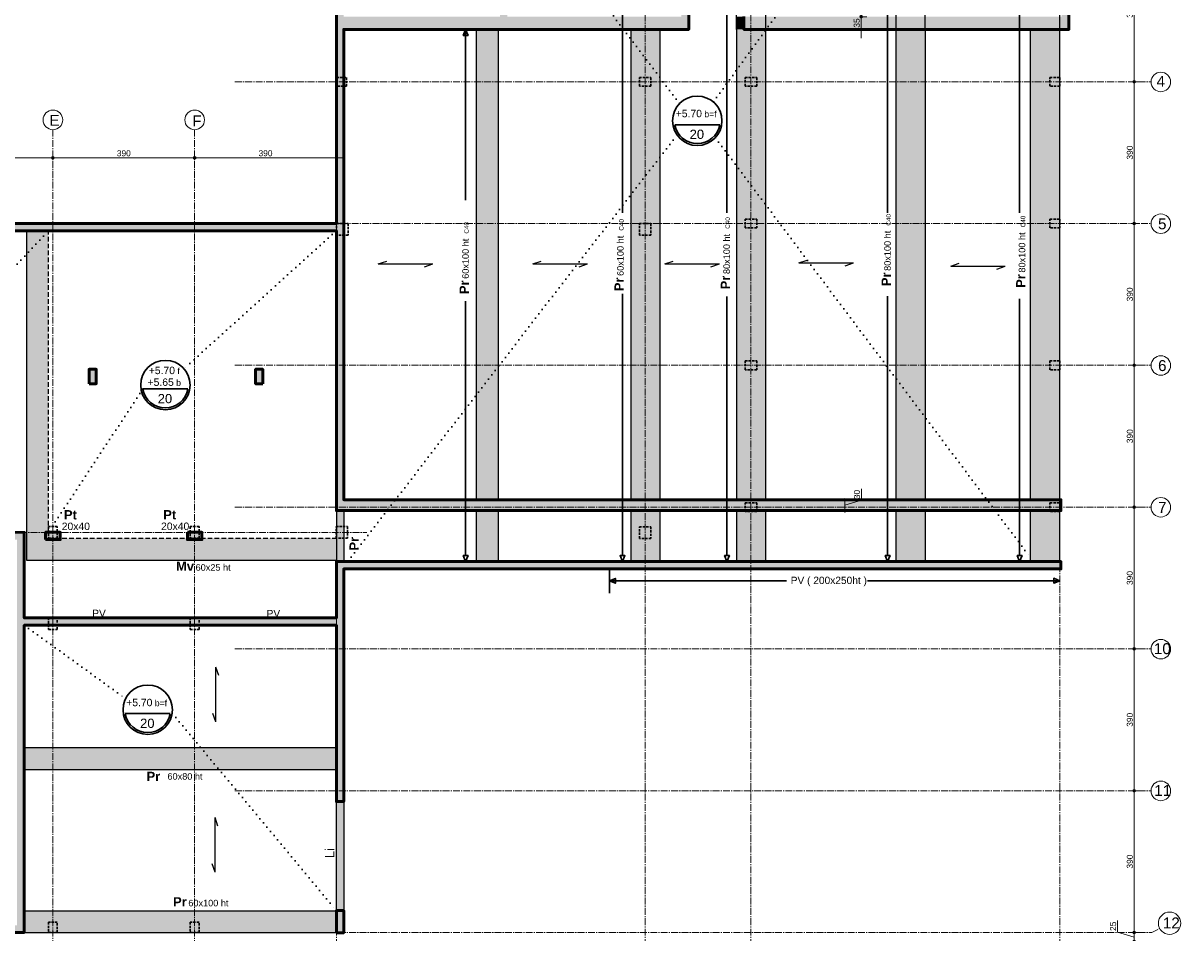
# Model space of a CAD drawing. Header units: millimetres. Extents: x -6159 to 201309, y -25780 to 10326.
# Tile 54 of 128: x 45013 to 48198, y -9217 to -6715. Entities that reach past the tile are written whole.
import ezdxf

# ---------------------------------------------------------------- set-up
doc = ezdxf.new("R2010")
doc.units = ezdxf.units.MM
doc.header["$PDMODE"] = 34
doc.header["$PDSIZE"] = 5
for name, pattern in [('Axes', [28.575, 19.05, -3.175, 3.175, -3.175]), ('CACHEX2', [19.05, 12.7, -6.35]), ('Caché', [9.525, 6.35, -3.175]), ('Pointillés', [3, 0, -3])]:
    doc.linetypes.add(name, pattern=pattern)
doc.layers.get('DEFPOINTS').update_dxf_attribs({"color": 251})
for name, color, linetype, lineweight in [('A-Kube-Axes', 6, 'Axes', 18), ('A-Kube-Cotations', 7, 'Continuous', 9), ('A-Kube-Textes', 3, 'Continuous', 30), ('K_5_C1 - Poutre (Pou )', 3, 'Continuous', 25), ('K_5_D- Dalle', 6, 'Continuous', 25), ('S-Kube-Structure cachée', 4, 'Caché', 30), ('S-Kube-Structure vue', 3, 'Continuous', 25), ('S-Kube-Stucture coupée', 1, 'Continuous', 50)]:
    doc.layers.add(name, color=color, linetype=linetype, lineweight=lineweight)
doc.layers.add('S-Kube-Pochage coupé', color=252, linetype='Continuous', transparency=0.5)
doc.layers.add('S-Kube-Pochage vu', color=254, linetype='Continuous', transparency=0.5)
doc.styles.add('Arial', font='arial.ttf')
doc.dimstyles.new('75e', dxfattribs={"dimscale": 7.5, "dimtxt": 2.2, "dimasz": 0.15, "dimexe": 2, "dimexo": 3, "dimgap": 0.5, "dimtad": 1, "dimdec": 1, "dimrnd": 0.5, "dimzin": 12, "dimdsep": 46, "dimtxsty": 'Arial', "dimblk1": 'ROND30', "dimblk2": 'ROND30', "dimsah": 1, "dimcen": 1.5, "dimclrd": 256, "dimclre": 256, "dimclrt": 256, "dimadec": 3, "dimazin": 3, "dimtfac": 1, "dimtdec": 1, "dimtmove": 0, "dimatfit": 0, "dimldrblk": 'ROND30', "dimfxl": 5, "dimfxlon": 1, "dimtolj": 1, "dimtzin": 4, "dimlwd": -1, "dimlwe": -1, "dimarcsym": 0})

# ---------------------------------------------------------------- blocks, each defined once
blk = doc.blocks.new('240014 - AXES RDC-R+1')
at = {"layer": 'A-Kube-Axes'}
for points in [[(45874.6, -5234), (45874.6, -12651.7)], [(46724.1, -5234), (46724.1, -12651.7)], [(47015.1, -5234), (47015.1, -12651.7)], [(47864.6, -5234), (47864.6, -12651.7)], [(45595.3, -6876.3), (48116, -6876.3)], [(45094.6, -7008.2), (45094.6, -12018.2)], [(45484.6, -7008.2), (45484.6, -12216.7)], [(43059.2, -7266.3), (48116, -7266.3)], [(45595.3, -7656.3), (48116, -7656.3)], [(45595.3, -8046.3), (48116, -8046.3)], [(43061.4, -8115.8), (45958.6, -8115.8)], [(45595.3, -8436.3), (48116, -8436.3)], [(45595.3, -8826.3), (48116, -8826.3)], [(45595.3, -9216.3), (48117.7, -9216.3)], [(48117.7, -9216.3), (48139.7, -9205.4)]]:
    blk.add_lwpolyline(points, dxfattribs=at)
at = {"layer": 'A-Kube-Axes', "linetype": 'Continuous'}
for centre, radius in [((48142.8, -6876.9), 26.9), ((45094.6, -6981.3), 26.9), ((45484.6, -6981.3), 26.9), ((48142.8, -7266.9), 26.9), ((48142.8, -7656.9), 26.9), ((48142.8, -8046.9), 26.9), ((48142.8, -8436.9), 26.9), ((48142.8, -8826.9), 26.9), ((48167, -9191), 30.9)]:
    blk.add_circle(centre, radius, dxfattribs=at)
at = {"layer": 'A-Kube-Axes', "char_height": 30, "attachment_point": 1, "style": 'Arial'}
for s, insert in [('4', (48131.1, -6860.2)), ('E', (45084.9, -6967.4)), ('F', (45478, -6968.9)), ('5', (48135.2, -7252.1)), ('6', (48135.2, -7642.1)), ('7', (48135.2, -8032.1)), ('10', (48123.7, -8420.6)), ('11', (48124.6, -8810.9)), ('12', (48148.5, -9175))]:
    blk.add_mtext_dynamic_manual_height_columns(s, width=151.915, gutter_width=75, heights=[0], dxfattribs=dict(at, insert=insert))
blk = doc.blocks.new('ROND30')
blk.add_line((0, 0), (21.6, 0))
for radius in [3.28, 2.67, 2.07, 1.62, 1.02, 0.412]:
    blk.add_circle((0, 0), radius)
blk = doc.blocks.new('*D37')
at = {"layer": 'A-Kube-Cotations', "transparency": 16777216}
for p, q in [((44704.6, -7085.4), (44704.6, -7070.4)), ((45094.6, -7085.4), (45094.6, -7070.4)), ((44705.7, -7085.4), (45093.4, -7085.4))]:
    blk.add_line(p, q, dxfattribs=at)
at = {"layer": 'DEFPOINTS', "color": 0, "transparency": 16777216}
for p in [(44704.6, -7085.4), (45094.6, -7085.4), (45094.6, -7085.4)]:
    blk.add_point(p, dxfattribs=at)
at = {"layer": 'A-Kube-Cotations', "transparency": 16777216, "xscale": 1.125, "yscale": 1.125, "zscale": 1.125, "rotation": 180}
blk.add_blockref('ROND30', (44704.6, -7085.4), dxfattribs=at)
at = {"layer": 'A-Kube-Cotations', "transparency": 16777216, "xscale": 1.125, "yscale": 1.125, "zscale": 1.125}
blk.add_blockref('ROND30', (45094.6, -7085.4), dxfattribs=at)
at = {"layer": 'A-Kube-Cotations', "transparency": 16777216, "insert": (44899.6, -7073.2), "char_height": 16.5, "attachment_point": 5, "style": 'Arial'}
blk.add_mtext('\\A1;390', dxfattribs=at)
blk = doc.blocks.new('*D38')
at = {"layer": 'A-Kube-Cotations', "transparency": 16777216}
for p, q in [((45094.6, -7085.4), (45094.6, -7070.4)), ((45484.6, -7085.4), (45484.6, -7070.4)), ((45095.7, -7085.4), (45483.4, -7085.4))]:
    blk.add_line(p, q, dxfattribs=at)
at = {"layer": 'DEFPOINTS', "color": 0, "transparency": 16777216}
for p in [(45094.6, -7085.4), (45484.6, -7085.4), (45484.6, -7085.4)]:
    blk.add_point(p, dxfattribs=at)
at = {"layer": 'A-Kube-Cotations', "transparency": 16777216, "xscale": 1.125, "yscale": 1.125, "zscale": 1.125, "rotation": 180}
blk.add_blockref('ROND30', (45094.6, -7085.4), dxfattribs=at)
at = {"layer": 'A-Kube-Cotations', "transparency": 16777216, "xscale": 1.125, "yscale": 1.125, "zscale": 1.125}
blk.add_blockref('ROND30', (45484.6, -7085.4), dxfattribs=at)
at = {"layer": 'A-Kube-Cotations', "transparency": 16777216, "insert": (45289.6, -7073.2), "char_height": 16.5, "attachment_point": 5, "style": 'Arial'}
blk.add_mtext('\\A1;390', dxfattribs=at)
blk = doc.blocks.new('*D39')
at = {"layer": 'A-Kube-Cotations', "transparency": 16777216}
for p, q in [((45484.6, -7085.4), (45484.6, -7070.4)), ((45874.6, -7085.4), (45874.6, -7070.4)), ((45485.7, -7085.4), (45873.4, -7085.4))]:
    blk.add_line(p, q, dxfattribs=at)
at = {"layer": 'DEFPOINTS', "color": 0, "transparency": 16777216}
for p in [(45484.6, -7085.4), (45874.6, -7085.4), (45874.6, -7085.4)]:
    blk.add_point(p, dxfattribs=at)
at = {"layer": 'A-Kube-Cotations', "transparency": 16777216, "xscale": 1.125, "yscale": 1.125, "zscale": 1.125, "rotation": 180}
blk.add_blockref('ROND30', (45484.6, -7085.4), dxfattribs=at)
at = {"layer": 'A-Kube-Cotations', "transparency": 16777216, "xscale": 1.125, "yscale": 1.125, "zscale": 1.125}
blk.add_blockref('ROND30', (45874.6, -7085.4), dxfattribs=at)
at = {"layer": 'A-Kube-Cotations', "transparency": 16777216, "insert": (45679.6, -7073.2), "char_height": 16.5, "attachment_point": 5, "style": 'Arial'}
blk.add_mtext('\\A1;390', dxfattribs=at)
blk = doc.blocks.new('*D42')
at = {"layer": 'A-Kube-Cotations', "transparency": 16777216}
for p, q in [((48069.8, -6486.3), (48084.8, -6486.3)), ((48069.8, -6487.5), (48069.8, -6875.2)), ((48069.8, -6876.3), (48084.8, -6876.3))]:
    blk.add_line(p, q, dxfattribs=at)
at = {"layer": 'DEFPOINTS', "color": 0, "transparency": 16777216}
for p in [(48069.8, -6486.3), (48069.8, -6876.3), (48069.8, -6876.3)]:
    blk.add_point(p, dxfattribs=at)
at = {"layer": 'A-Kube-Cotations', "transparency": 16777216, "xscale": 1.125, "yscale": 1.125, "zscale": 1.125}
for p, rotation in [((48069.8, -6486.3), 90), ((48069.8, -6876.3), 270)]:
    blk.add_blockref('ROND30', p, dxfattribs=dict(at, rotation=rotation))
at = {"layer": 'A-Kube-Cotations', "transparency": 16777216, "insert": (48057.6, -6681.3), "char_height": 16.5, "attachment_point": 5, "rotation": 90, "style": 'Arial'}
blk.add_mtext('\\A1;390', dxfattribs=at)
blk = doc.blocks.new('*D43')
at = {"layer": 'A-Kube-Cotations', "transparency": 16777216}
for p, q in [((48069.8, -6876.3), (48084.8, -6876.3)), ((48069.8, -6877.5), (48069.8, -7265.2)), ((48069.8, -7266.3), (48084.8, -7266.3))]:
    blk.add_line(p, q, dxfattribs=at)
at = {"layer": 'DEFPOINTS', "color": 0, "transparency": 16777216}
for p in [(48069.8, -6876.3), (48069.8, -7266.3), (48069.8, -7266.3)]:
    blk.add_point(p, dxfattribs=at)
at = {"layer": 'A-Kube-Cotations', "transparency": 16777216, "xscale": 1.125, "yscale": 1.125, "zscale": 1.125}
for p, rotation in [((48069.8, -6876.3), 90), ((48069.8, -7266.3), 270)]:
    blk.add_blockref('ROND30', p, dxfattribs=dict(at, rotation=rotation))
at = {"layer": 'A-Kube-Cotations', "transparency": 16777216, "insert": (48057.6, -7071.3), "char_height": 16.5, "attachment_point": 5, "rotation": 90, "style": 'Arial'}
blk.add_mtext('\\A1;390', dxfattribs=at)
blk = doc.blocks.new('*D44')
at = {"layer": 'A-Kube-Cotations', "transparency": 16777216}
for p, q in [((48069.8, -7266.3), (48084.8, -7266.3)), ((48069.8, -7267.5), (48069.8, -7655.2)), ((48069.8, -7656.3), (48084.8, -7656.3))]:
    blk.add_line(p, q, dxfattribs=at)
at = {"layer": 'DEFPOINTS', "color": 0, "transparency": 16777216}
for p in [(48069.8, -7266.3), (48069.8, -7656.3), (48069.8, -7656.3)]:
    blk.add_point(p, dxfattribs=at)
at = {"layer": 'A-Kube-Cotations', "transparency": 16777216, "xscale": 1.125, "yscale": 1.125, "zscale": 1.125}
for p, rotation in [((48069.8, -7266.3), 90), ((48069.8, -7656.3), 270)]:
    blk.add_blockref('ROND30', p, dxfattribs=dict(at, rotation=rotation))
at = {"layer": 'A-Kube-Cotations', "transparency": 16777216, "insert": (48057.6, -7461.3), "char_height": 16.5, "attachment_point": 5, "rotation": 90, "style": 'Arial'}
blk.add_mtext('\\A1;390', dxfattribs=at)
blk = doc.blocks.new('*D45')
at = {"layer": 'A-Kube-Cotations', "transparency": 16777216}
for p, q in [((48069.8, -7656.3), (48084.8, -7656.3)), ((48069.8, -7657.5), (48069.8, -8045.2)), ((48069.8, -8046.3), (48084.8, -8046.3))]:
    blk.add_line(p, q, dxfattribs=at)
at = {"layer": 'DEFPOINTS', "color": 0, "transparency": 16777216}
for p in [(48069.8, -7656.3), (48069.8, -8046.3), (48069.8, -8046.3)]:
    blk.add_point(p, dxfattribs=at)
at = {"layer": 'A-Kube-Cotations', "transparency": 16777216, "xscale": 1.125, "yscale": 1.125, "zscale": 1.125}
for p, rotation in [((48069.8, -7656.3), 90), ((48069.8, -8046.3), 270)]:
    blk.add_blockref('ROND30', p, dxfattribs=dict(at, rotation=rotation))
at = {"layer": 'A-Kube-Cotations', "transparency": 16777216, "insert": (48057.6, -7851.3), "char_height": 16.5, "attachment_point": 5, "rotation": 90, "style": 'Arial'}
blk.add_mtext('\\A1;390', dxfattribs=at)
blk = doc.blocks.new('*D46')
at = {"layer": 'A-Kube-Cotations', "transparency": 16777216}
for p, q in [((48069.8, -8046.3), (48084.8, -8046.3)), ((48069.8, -8047.5), (48069.8, -8435.2)), ((48069.8, -8436.3), (48084.8, -8436.3))]:
    blk.add_line(p, q, dxfattribs=at)
at = {"layer": 'DEFPOINTS', "color": 0, "transparency": 16777216}
for p in [(48069.8, -8046.3), (48069.8, -8436.3), (48069.8, -8436.3)]:
    blk.add_point(p, dxfattribs=at)
at = {"layer": 'A-Kube-Cotations', "transparency": 16777216, "xscale": 1.125, "yscale": 1.125, "zscale": 1.125}
for p, rotation in [((48069.8, -8046.3), 90), ((48069.8, -8436.3), 270)]:
    blk.add_blockref('ROND30', p, dxfattribs=dict(at, rotation=rotation))
at = {"layer": 'A-Kube-Cotations', "transparency": 16777216, "insert": (48057.6, -8241.3), "char_height": 16.5, "attachment_point": 5, "rotation": 90, "style": 'Arial'}
blk.add_mtext('\\A1;390', dxfattribs=at)
blk = doc.blocks.new('*D47')
at = {"layer": 'A-Kube-Cotations', "transparency": 16777216}
for p, q in [((48069.8, -8436.3), (48084.8, -8436.3)), ((48069.8, -8437.5), (48069.8, -8825.2)), ((48069.8, -8826.3), (48084.8, -8826.3))]:
    blk.add_line(p, q, dxfattribs=at)
at = {"layer": 'DEFPOINTS', "color": 0, "transparency": 16777216}
for p in [(48069.8, -8436.3), (48069.8, -8826.3), (48069.8, -8826.3)]:
    blk.add_point(p, dxfattribs=at)
at = {"layer": 'A-Kube-Cotations', "transparency": 16777216, "xscale": 1.125, "yscale": 1.125, "zscale": 1.125}
for p, rotation in [((48069.8, -8436.3), 90), ((48069.8, -8826.3), 270)]:
    blk.add_blockref('ROND30', p, dxfattribs=dict(at, rotation=rotation))
at = {"layer": 'A-Kube-Cotations', "transparency": 16777216, "insert": (48057.6, -8631.3), "char_height": 16.5, "attachment_point": 5, "rotation": 90, "style": 'Arial'}
blk.add_mtext('\\A1;390', dxfattribs=at)
blk = doc.blocks.new('*D48')
at = {"layer": 'A-Kube-Cotations', "transparency": 16777216}
for p, q in [((48069.8, -8826.3), (48084.8, -8826.3)), ((48069.8, -8827.5), (48069.8, -9215.2)), ((48069.8, -9216.3), (48084.8, -9216.3))]:
    blk.add_line(p, q, dxfattribs=at)
at = {"layer": 'DEFPOINTS', "color": 0, "transparency": 16777216}
for p in [(48069.8, -8826.3), (48069.8, -9216.3), (48069.8, -9216.3)]:
    blk.add_point(p, dxfattribs=at)
at = {"layer": 'A-Kube-Cotations', "transparency": 16777216, "xscale": 1.125, "yscale": 1.125, "zscale": 1.125}
for p, rotation in [((48069.8, -8826.3), 90), ((48069.8, -9216.3), 270)]:
    blk.add_blockref('ROND30', p, dxfattribs=dict(at, rotation=rotation))
at = {"layer": 'A-Kube-Cotations', "transparency": 16777216, "insert": (48057.6, -9021.3), "char_height": 16.5, "attachment_point": 5, "rotation": 90, "style": 'Arial'}
blk.add_mtext('\\A1;390', dxfattribs=at)
blk = doc.blocks.new('*D49')
at = {"layer": 'A-Kube-Cotations', "transparency": 16777216}
for p, q in [((48023.9, -9215.1), (48023.9, -9183.5)), ((48069.8, -9228.8), (48023.9, -9215.1)), ((48069.8, -9215.2), (48069.8, -9214.1)), ((48069.8, -9216.3), (48084.8, -9216.3)), ((48069.8, -9216.3), (48069.8, -9241.3)), ((48069.8, -9216.3), (48069.8, -9241.3)), ((48095.2, -9241.3), (48054.8, -9241.3)), ((48069.8, -9242.5), (48069.8, -9243.6))]:
    blk.add_line(p, q, dxfattribs=at)
at = {"layer": 'DEFPOINTS', "color": 0, "transparency": 16777216}
for p in [(48069.8, -9216.3), (48069.8, -9241.3), (48117.7, -9241.3)]:
    blk.add_point(p, dxfattribs=at)
at = {"layer": 'A-Kube-Cotations', "transparency": 16777216, "xscale": 1.125, "yscale": 1.125, "zscale": 1.125}
for p, rotation in [((48069.8, -9216.3), 270), ((48069.8, -9241.3), 90)]:
    blk.add_blockref('ROND30', p, dxfattribs=dict(at, rotation=rotation))
at = {"layer": 'A-Kube-Cotations', "transparency": 16777216, "insert": (48011.7, -9199.3), "char_height": 16.5, "attachment_point": 5, "rotation": 90, "style": 'Arial'}
blk.add_mtext('\\A1;25', dxfattribs=at)
blk = doc.blocks.new('*D50')
at = {"layer": 'A-Kube-Cotations', "transparency": 16777216}
for p, q in [((48095.2, -9241.3), (48054.8, -9241.3)), ((48069.8, -9242.5), (48069.8, -9630.2)), ((48093.5, -9631.3), (48054.8, -9631.3))]:
    blk.add_line(p, q, dxfattribs=at)
at = {"layer": 'DEFPOINTS', "color": 0, "transparency": 16777216}
for p in [(48117.7, -9241.3), (48069.8, -9631.3), (48116, -9631.3)]:
    blk.add_point(p, dxfattribs=at)
at = {"layer": 'A-Kube-Cotations', "transparency": 16777216, "xscale": 1.125, "yscale": 1.125, "zscale": 1.125}
for p, rotation in [((48069.8, -9241.3), 90), ((48069.8, -9631.3), 270)]:
    blk.add_blockref('ROND30', p, dxfattribs=dict(at, rotation=rotation))
at = {"layer": 'A-Kube-Cotations', "transparency": 16777216, "insert": (48057.6, -9436.3), "char_height": 16.5, "attachment_point": 5, "rotation": 90, "style": 'Arial'}
blk.add_mtext('\\A1;390', dxfattribs=at)
blk = doc.blocks.new('*D58')
at = {"layer": 'A-Kube-Cotations', "transparency": 16777216}
for p, q in [((47318.5, -6697.4), (47333.5, -6697.4)), ((47318.5, -6731.3), (47318.5, -6698.5)), ((47318.5, -6732.4), (47333.5, -6732.4))]:
    blk.add_line(p, q, dxfattribs=at)
at = {"layer": 'DEFPOINTS', "color": 0, "transparency": 16777216}
for p in [(47318.5, -6697.4), (47318.5, -6697.4), (47318.5, -6732.4)]:
    blk.add_point(p, dxfattribs=at)
at = {"layer": 'A-Kube-Cotations', "transparency": 16777216, "xscale": 1.125, "yscale": 1.125, "zscale": 1.125}
for p, rotation in [((47318.5, -6697.4), 90), ((47318.5, -6732.4), 270)]:
    blk.add_blockref('ROND30', p, dxfattribs=dict(at, rotation=rotation))
at = {"layer": 'A-Kube-Cotations', "transparency": 16777216, "insert": (47306.3, -6714.9), "char_height": 16.5, "attachment_point": 5, "rotation": 90, "style": 'Arial'}
blk.add_mtext('\\A1;35', dxfattribs=at)
blk = doc.blocks.new('*D59')
at = {"layer": 'A-Kube-Cotations', "transparency": 16777216}
for p, q in [((47273, -8025), (47273, -8023.8)), ((47273, -8026.1), (47288, -8026.1)), ((47273, -8056.1), (47273, -8026.1)), ((47273, -8056.1), (47273, -8026.1)), ((47318.9, -8027.3), (47318.9, -7996.3)), ((47273, -8041.1), (47318.9, -8027.3)), ((47273, -8056.1), (47288, -8056.1)), ((47273, -8057.2), (47273, -8058.3))]:
    blk.add_line(p, q, dxfattribs=at)
at = {"layer": 'DEFPOINTS', "color": 0, "transparency": 16777216}
for p in [(47256.5, -8026.1), (47273, -8026.1), (47256.5, -8056.1)]:
    blk.add_point(p, dxfattribs=at)
at = {"layer": 'A-Kube-Cotations', "transparency": 16777216, "xscale": 1.125, "yscale": 1.125, "zscale": 1.125}
for p, rotation in [((47273, -8026.1), 270), ((47273, -8056.1), 90)]:
    blk.add_blockref('ROND30', p, dxfattribs=dict(at, rotation=rotation))
at = {"layer": 'A-Kube-Cotations', "transparency": 16777216, "insert": (47306.8, -8011.8), "char_height": 16.5, "attachment_point": 5, "rotation": 90, "style": 'Arial'}
blk.add_mtext('\\A1;30', dxfattribs=at)
blk = doc.blocks.new('*U3')
at = {"layer": 'A-Kube-Textes'}
blk.add_line((36.5, -6.3), (-36.5, -6.3), dxfattribs=at)
blk.add_circle((0, 0), 40, dxfattribs=at)
blk.add_arc((0, 0), 37, 189.8569, 350.1431, dxfattribs=at)

msp = doc.modelspace()

# ---------------------------------------------------------------- hatches: boundary and pattern name
at = {"layer": 'S-Kube-Pochage coupé'}
h = msp.add_hatch(color=256, dxfattribs=at)
h.dxf.hatch_style = 1
h.paths.add_polyline_path([(45894.722, -5739.128), (45914.722, -5739.128), (45914.719, -5714.128), (45945.89, -5714.128), (45945.89, -5694.128), (45874.722, -5694.128), (45874.722, -7266.128), (43522.722, -7266.203), (43522.722, -7328.536), (43542.722, -7328.536), (43542.722, -7286.202), (45874.722, -7286.128), (45874.718, -8056.095), (47867.722, -8056.095), (47867.722, -8026.095), (45894.718, -8026.095), (45894.722, -6732.396), (46843.865, -6732.396), (46843.865, -6551.396), (47869.832, -6551.396), (47869.832, -6697.396), (46995.778, -6697.396), (46995.778, -6732.396), (47889.832, -6732.396), (47889.832, -6531.396), (46823.865, -6531.396), (46823.865, -6697.504), (46344.632, -6697.289), (46344.632, -5693.913), (46085.89, -5694.128), (46085.89, -5714.128), (46324.632, -5714.128), (46324.632, -6697.396), (45894.722, -6697.396), (45894.722, -5739.098)])
h = msp.add_hatch(color=256, dxfattribs=at)
h.dxf.hatch_style = 1
h.paths.add_polyline_path([(45074.586, -8135.58), (45074.586, -8115.58)], flags=16)
h.paths.add_polyline_path([(45874.722, -8856.203), (45894.716, -8856.203), (45894.716, -8216.094), (47867.722, -8216.094), (47867.722, -8196.094), (45874.716, -8196.094), (45874.716, -8351.202), (45015.666, -8351.202), (45015.666, -8115.832), (44681.668, -8115.702), (44681.668, -8135.702), (44995.666, -8135.702), (44995.666, -9196.202), (44321.084, -9196.202), (44321.084, -8135.702), (44541.668, -8135.702), (44541.668, -8115.832), (44301.084, -8115.832), (44301.084, -9196.202), (43542.722, -9196.202), (43542.722, -7468.536), (43522.722, -7468.536), (43522.722, -9216.202), (45015.666, -9216.202), (45015.666, -8371.202), (45874.716, -8371.202), (45874.716, -8856.203)])
h = msp.add_hatch(color=256, dxfattribs=at)
h.dxf.hatch_style = 1
h.paths.add_polyline_path([(45194.074, -7707.015), (45214.074, -7707.015), (45214.074, -7667.015), (45194.074, -7667.015)], flags=17)
h = msp.add_hatch(color=256, dxfattribs=at)
h.dxf.hatch_style = 1
h.paths.add_polyline_path([(45672.051, -7707.015), (45652.051, -7707.015), (45652.051, -7667.015), (45672.051, -7667.015)], flags=17)
h = msp.add_hatch(color=256, dxfattribs=at)
h.dxf.hatch_style = 1
h.paths.add_polyline_path([(45874.603, -7946.402), (45874.718, -7946.402)], flags=17)
h = msp.add_hatch(color=256, dxfattribs=at)
h.dxf.hatch_style = 1
h.paths.add_polyline_path([(45894.722, -7997.45), (45894.716, -7997.45)], flags=17)
h = msp.add_hatch(color=256, dxfattribs=at)
h.dxf.hatch_style = 1
h.paths.add_polyline_path([(45074.586, -8135.58), (45074.586, -8115.58)], flags=16)
h.paths.add_polyline_path([(45074.585, -8135.58), (45114.586, -8135.58), (45114.586, -8115.58), (45074.587, -8115.58)], flags=17)
h = msp.add_hatch(color=256, dxfattribs=at)
h.dxf.hatch_style = 1
h.paths.add_polyline_path([(45464.585, -8115.359), (45504.586, -8115.359), (45504.586, -8135.58), (45464.586, -8135.58), (45464.586, -8115.58)], flags=17)
h = msp.add_hatch(color=256, dxfattribs=at)
h.dxf.hatch_style = 1
h.paths.add_polyline_path([(45874.716, -9217.202), (45874.716, -9156.203), (45894.716, -9156.203), (45894.716, -9217.202)])
at = {"layer": 'S-Kube-Pochage vu'}
h = msp.add_hatch(color=256, dxfattribs=at)
h.dxf.hatch_style = 1
h.paths.add_polyline_path([(46995.778, -6697.396), (46975.224, -6697.396), (46975.224, -6732.396), (46995.778, -6732.396)])
h = msp.add_hatch(color=256, dxfattribs=at)
h.dxf.hatch_style = 1
h.paths.add_polyline_path([(46319.474, -6732.396), (46259.474, -6732.396), (46259.474, -8026.095), (46319.474, -8026.095)])
h = msp.add_hatch(color=256, dxfattribs=at)
h.dxf.hatch_style = 1
h.paths.add_polyline_path([(46764.224, -6732.396), (46684.224, -6732.396), (46684.224, -8026.095), (46764.224, -8026.095)])
h = msp.add_hatch(color=256, dxfattribs=at)
h.dxf.hatch_style = 1
h.paths.add_polyline_path([(47055.067, -6732.396), (46975.067, -6732.396), (46975.224, -8026.095), (47055.224, -8026.095)])
h = msp.add_hatch(color=256, dxfattribs=at)
h.dxf.hatch_style = 1
h.paths.add_polyline_path([(47494.131, -6732.396), (47414.131, -6732.396), (47414.131, -8026.095), (47494.131, -8026.095)])
h = msp.add_hatch(color=256, dxfattribs=at)
h.dxf.hatch_style = 1
h.paths.add_polyline_path([(47864.567, -6732.396), (47784.567, -6732.396), (47784.567, -8026.095), (47844.718, -8026.095), (47864.567, -8026.095)])
h = msp.add_hatch(color=256, dxfattribs=at)
h.dxf.hatch_style = 1
h.paths.add_polyline_path([(45082.322, -7286.153), (45022.365, -7286.155), (45022.367, -7350.276)])
h = msp.add_hatch(color=256, dxfattribs=at)
h.dxf.hatch_style = 1
h.paths.add_polyline_path([(45082.365, -7286.153), (45082.322, -7286.153), (45022.367, -7350.276), (45022.391, -8115.58), (45082.311, -8115.58), (45082.311, -8099.832)])
h = msp.add_hatch(color=256, dxfattribs=at)
h.dxf.hatch_style = 1
h.paths.add_polyline_path([(45894.716, -8056.095), (45874.716, -8056.095), (45874.716, -8196.094), (45894.716, -8196.094)])
h = msp.add_hatch(color=256, dxfattribs=at)
h.dxf.hatch_style = 1
h.paths.add_polyline_path([(46319.474, -8056.095), (46259.474, -8056.095), (46259.474, -8196.094), (46319.474, -8196.094)])
h = msp.add_hatch(color=256, dxfattribs=at)
h.dxf.hatch_style = 1
h.paths.add_polyline_path([(46764.224, -8056.095), (46684.224, -8056.095), (46684.224, -8196.094), (46764.224, -8196.094)])
h = msp.add_hatch(color=256, dxfattribs=at)
h.dxf.hatch_style = 1
h.paths.add_polyline_path([(47055.067, -8056.095), (46975.067, -8056.095), (46975.224, -8196.094), (47055.224, -8196.094)])
h = msp.add_hatch(color=256, dxfattribs=at)
h.dxf.hatch_style = 1
h.paths.add_polyline_path([(47494.131, -8056.095), (47414.131, -8056.095), (47414.131, -8196.094), (47494.131, -8196.094)])
h = msp.add_hatch(color=256, dxfattribs=at)
h.dxf.hatch_style = 1
h.paths.add_polyline_path([(47864.567, -8056.095), (47844.718, -8056.095), (47784.567, -8056.095), (47784.567, -8196.094), (47864.567, -8196.094)])
h = msp.add_hatch(color=256, dxfattribs=at)
h.dxf.hatch_style = 1
h.paths.add_polyline_path([(45094.567, -8135.58), (45074.586, -8135.58), (45074.586, -8115.832), (45022.391, -8115.832), (45022.394, -8192.062), (45094.567, -8192.062)])
h = msp.add_hatch(color=256, dxfattribs=at)
h.dxf.hatch_style = 1
h.paths.add_polyline_path([(45484.567, -8135.58), (45464.586, -8135.58), (45464.586, -8132.062), (45114.586, -8132.062), (45114.586, -8135.58), (45094.567, -8135.58), (45094.567, -8192.062), (45484.567, -8192.062)])
h = msp.add_hatch(color=256, dxfattribs=at)
h.dxf.hatch_style = 1
h.paths.add_polyline_path([(45874.567, -8132.062), (45504.586, -8132.062), (45504.586, -8135.58), (45484.567, -8135.58), (45484.567, -8192.062), (45874.567, -8192.062)])
h = msp.add_hatch(color=256, dxfattribs=at)
h.dxf.hatch_style = 1
h.paths.add_polyline_path([(45484.567, -8707.75), (45015.666, -8707.75), (45015.666, -8767.75), (45484.567, -8767.75)])
h = msp.add_hatch(color=256, dxfattribs=at)
h.dxf.hatch_style = 1
h.paths.add_polyline_path([(45501.414, -8707.75), (45484.567, -8707.75), (45484.567, -8767.75), (45551.336, -8767.75)])
h = msp.add_hatch(color=256, dxfattribs=at)
h.dxf.hatch_style = 1
h.paths.add_polyline_path([(45874.567, -8707.75), (45501.414, -8707.75), (45551.336, -8767.75), (45874.567, -8767.75)])
h = msp.add_hatch(color=256, dxfattribs=at)
h.dxf.hatch_style = 1
h.paths.add_polyline_path([(45894.716, -8856.203), (45874.716, -8856.203), (45874.716, -9156.203), (45894.716, -9156.203)])
h = msp.add_hatch(color=256, dxfattribs=at)
h.dxf.hatch_style = 1
h.paths.add_polyline_path([(45874.567, -9156.332), (45015.666, -9156.332), (45015.666, -9216.332), (45874.567, -9216.332)])

# ---------------------------------------------------------------- linework, layer by layer
at = {"layer": 'A-Kube-Textes'}
for points in [[(46661.914, -5694.195), (46661.914, -7236.776)], [(46948.826, -5694.195), (46948.826, -7236.776)], [(47391.03, -5694.195), (47391.03, -7236.776)], [(47754.248, -5694.195), (47754.248, -7236.776)], [(46230.032, -6732.396), (46223.366, -6748.823), (46230.032, -6748.823)], [(46230.032, -6732.396), (46236.698, -6748.823), (46230.032, -6748.823)], [(46230.032, -6732.396), (46230.032, -7202.544)], [(46230.032, -7480.333), (46230.032, -8179.668)], [(46661.801, -7460.132), (46661.801, -8179.668)], [(46949.089, -7467.101), (46949.089, -8179.668)], [(47391.085, -7466.018), (47391.085, -8179.668)], [(47754.248, -7473.5), (47754.248, -8179.668)], [(46230.032, -8196.094), (46223.366, -8179.668), (46230.032, -8179.668)], [(46230.032, -8196.094), (46236.698, -8179.668), (46230.032, -8179.668)], [(46661.801, -8196.094), (46655.135, -8179.668), (46661.801, -8179.668)], [(46661.801, -8196.094), (46668.467, -8179.668), (46661.801, -8179.668)], [(46949.089, -8196.094), (46942.423, -8179.668), (46949.089, -8179.668)], [(46949.089, -8196.094), (46955.755, -8179.668), (46949.089, -8179.668)], [(47391.085, -8196.094), (47384.418, -8179.668), (47391.085, -8179.668)], [(47391.085, -8196.094), (47397.751, -8179.668), (47391.085, -8179.668)], [(47754.248, -8196.094), (47747.582, -8179.668), (47754.248, -8179.668)], [(47754.248, -8196.094), (47760.915, -8179.668), (47754.248, -8179.668)], [(46625.764, -8215.752), (46625.764, -8282.72)], [(46625.764, -8249.236), (46642.19, -8242.57), (46642.19, -8249.236)], [(47112.538, -8248.83), (46625.764, -8248.83)], [(46625.764, -8249.236), (46642.19, -8255.902), (46642.19, -8249.236)], [(47864.567, -8248.83), (47335.343, -8248.83)], [(47864.567, -8248.83), (47848.141, -8242.163), (47848.141, -8248.83)], [(47864.567, -8248.83), (47848.141, -8255.496), (47848.141, -8248.83)]]:
    msp.add_lwpolyline(points, dxfattribs=at)
at = {"layer": 'A-Kube-Textes', "linetype": 'Pointillés', "ltscale": 5}
for points in [[(46818.626, -6936.432), (45894.724, -5714.158)], [(46911.647, -6932.072), (47784.567, -5734.339)], [(45905.571, -8196.094), (46811.919, -7022.994)], [(46917.136, -7030.188), (47784.567, -8186.095)], [(44212.65, -8216.281), (45082.365, -7286.107)], [(45874.567, -7286.128), (45455.187, -7665.931)], [(45342.079, -7721.521), (45082.311, -8115.58)], [(45015.666, -8371.202), (45294.667, -8573.355)], [(45422.832, -8613.303), (45874.567, -9156.233)]]:
    msp.add_lwpolyline(points, dxfattribs=at)
at = {"layer": 'K_5_C1 - Poutre (Pou )'}
for points in [[(45874.716, -8056.095), (45874.716, -8196.094)], [(45894.716, -8056.095), (45894.716, -8196.094)]]:
    msp.add_lwpolyline(points, dxfattribs=at)
at = {"layer": 'K_5_D- Dalle'}
for points in [[(47864.567, -8141.432), (47864.567, -6667.529)], [(45989.752, -7377.591), (46012.903, -7369.593)], [(45989.752, -7377.591), (46139.798, -7377.591)], [(46116.647, -7385.588), (46139.798, -7377.591)], [(46415.151, -7377.591), (46438.302, -7369.593)], [(46415.151, -7377.591), (46565.197, -7377.591)], [(46542.046, -7385.588), (46565.197, -7377.591)], [(46778.142, -7377.591), (46801.293, -7369.593)], [(46778.142, -7377.591), (46928.188, -7377.591)], [(46905.036, -7385.588), (46928.188, -7377.591)], [(47146.989, -7374.845), (47170.14, -7366.848)], [(47146.989, -7374.845), (47297.035, -7374.845)], [(47273.884, -7382.843), (47297.035, -7374.845)], [(47564.711, -7383.69), (47587.862, -7375.692)], [(47564.711, -7383.69), (47714.757, -7383.69)], [(47691.606, -7391.687), (47714.757, -7383.69)], [(45542.72, -8636.727), (45542.72, -8486.681)], [(45550.717, -8509.832), (45542.72, -8486.681)], [(45542.72, -8636.727), (45534.722, -8613.576)], [(45540.758, -9050.453), (45540.758, -8900.407)], [(45548.755, -8923.558), (45540.758, -8900.407)], [(45540.758, -9050.453), (45532.761, -9027.302)]]:
    msp.add_lwpolyline(points, dxfattribs=at)
at = {"layer": 'S-Kube-Structure cachée'}
for points in [[(45902.724, -6888.331), (45874.724, -6888.331), (45874.724, -6864.331), (45902.724, -6864.331)], [(46740.067, -6888.332), (46708.067, -6888.332), (46708.067, -6864.332), (46740.067, -6864.332)], [(47031.067, -6888.332), (46999.067, -6888.332), (46999.067, -6864.332), (47031.067, -6864.332)], [(47864.567, -6888.332), (47837.722, -6888.331), (47837.722, -6864.331), (47864.567, -6864.332)], [(47031.067, -7278.332), (46999.067, -7278.332), (46999.067, -7254.332), (47031.067, -7254.332)], [(47864.567, -7278.332), (47837.722, -7278.331), (47837.722, -7254.331), (47864.567, -7254.332)], [(45906.567, -7298.332), (45874.567, -7298.332), (45874.567, -7266.332), (45906.567, -7266.332)], [(46740.067, -7298.332), (46708.067, -7298.332), (46708.067, -7266.332), (46740.067, -7266.332)], [(47031.067, -7668.332), (46999.067, -7668.332), (46999.067, -7644.332), (47031.067, -7644.332)], [(47864.567, -7668.332), (47837.722, -7668.332), (47837.722, -7644.332), (47864.567, -7644.332)], [(47031.067, -8058.332), (46999.067, -8058.332), (46999.067, -8034.332), (47031.067, -8034.332)], [(47864.567, -8058.332), (47837.722, -8058.331), (47837.722, -8034.331), (47864.567, -8034.332)], [(45106.567, -8099.832), (45082.311, -8099.832), (45082.311, -8132.062), (45106.567, -8132.062)], [(45496.567, -8099.832), (45472.311, -8099.832), (45472.311, -8132.062), (45496.567, -8132.062)], [(45905.567, -8131.366), (45873.567, -8131.366), (45873.567, -8099.366), (45905.567, -8099.366)], [(46740.067, -8132.331), (46708.067, -8132.331), (46708.067, -8100.331), (46740.067, -8100.331)], [(45106.567, -8350.832), (45082.567, -8350.832), (45082.567, -8382.832), (45106.567, -8382.832)], [(45496.567, -8350.832), (45472.567, -8350.832), (45472.567, -8382.832), (45496.567, -8382.832)], [(45106.567, -9188.332), (45082.567, -9188.332), (45082.567, -9216.332), (45106.567, -9216.332)], [(45496.567, -9188.332), (45472.567, -9188.332), (45472.567, -9216.332), (45496.567, -9216.332)]]:
    msp.add_lwpolyline(points, close=True, dxfattribs=at)
at = {"layer": 'S-Kube-Structure vue'}
for points in [[(46975.224, -6732.396), (46975.224, -5734.248)], [(47055.224, -5734.257), (47055.224, -6732.396)], [(47414.131, -5734.297), (47414.131, -6732.396)], [(47494.131, -6732.396), (47494.131, -5734.306)], [(46259.474, -6732.396), (46259.474, -8026.095)], [(46319.474, -6732.396), (46319.474, -8026.095)], [(46684.224, -6732.396), (46684.224, -8026.095)], [(46764.224, -6732.396), (46764.224, -8026.095)], [(46975.224, -6732.396), (46975.224, -8026.095)], [(47055.224, -6732.396), (47055.224, -8026.095)], [(47414.131, -6732.396), (47414.131, -8026.095)], [(47494.131, -6732.396), (47494.131, -8026.095)], [(47784.567, -8026.095), (47784.567, -6732.396)], [(47864.567, -8026.095), (47864.567, -6732.396)], [(45022.365, -7286.155), (45022.394, -8192.062), (45874.567, -8192.062)], [(46259.474, -8056.095), (46259.474, -8196.094)], [(46319.474, -8056.095), (46319.474, -8196.094)], [(46684.224, -8056.095), (46684.224, -8196.094)], [(46764.224, -8056.095), (46764.224, -8196.094)], [(46975.224, -8056.095), (46975.224, -8196.094)], [(47055.224, -8056.095), (47055.224, -8196.094)], [(47414.131, -8056.095), (47414.131, -8196.094)], [(47494.131, -8056.095), (47494.131, -8196.094)], [(47784.567, -8196.094), (47784.567, -8056.095)], [(47864.567, -8196.094), (47864.567, -8056.095)], [(45015.666, -8707.75), (45874.716, -8707.75)], [(45015.666, -8767.75), (45874.716, -8767.75)], [(45015.666, -9156.332), (45874.567, -9156.332)], [(45015.666, -9216.332), (45874.567, -9216.332)]]:
    msp.add_lwpolyline(points, dxfattribs=at)
at = {"layer": 'S-Kube-Structure vue', "linetype": 'CACHEX2'}
for points in [[(45082.311, -8115.58), (45082.365, -7286.153)], [(45082.311, -8132.062), (45874.567, -8132.062)]]:
    msp.add_lwpolyline(points, dxfattribs=at)
at = {"layer": 'S-Kube-Structure vue'}
msp.add_lwpolyline([(45874.716, -8856.203), (45894.716, -8856.203), (45894.716, -9156.203), (45874.716, -9156.203)], close=True, dxfattribs=at)
at = {"layer": 'S-Kube-Stucture coupée'}
for points in [[(45874.722, -5694.128), (45874.722, -7266.128), (43522.722, -7266.203)], [(43542.722, -7286.202), (45874.722, -7286.128), (45874.718, -8056.095), (47867.722, -8056.095), (47867.722, -8026.095), (45894.718, -8026.095), (45894.722, -6732.396), (46843.865, -6732.396), (46843.865, -6551.396)], [(46995.778, -6697.396), (46995.778, -6732.396), (47889.832, -6732.396), (47889.832, -6531.396)], [(43522.722, -9216.202), (45015.666, -9216.202), (45015.666, -8371.202), (45874.716, -8371.202), (45874.716, -8856.203), (45874.722, -8856.203), (45894.716, -8856.203), (45894.716, -8216.094), (47867.722, -8216.094), (47867.722, -8196.094), (45874.716, -8196.094), (45874.716, -8351.202), (45015.666, -8351.202), (45015.666, -8115.832), (44681.668, -8115.702)]]:
    msp.add_lwpolyline(points, dxfattribs=at)
for points in [[(45194.074, -7707.015), (45214.074, -7707.015), (45214.074, -7667.015), (45194.074, -7667.015)], [(45672.051, -7707.015), (45652.051, -7707.015), (45652.051, -7667.015), (45672.051, -7667.015)], [(45874.603, -7946.402), (45874.718, -7946.402)], [(45894.722, -7997.45), (45894.716, -7997.45)], [(45074.585, -8135.58), (45114.586, -8135.58), (45114.586, -8115.58), (45074.587, -8115.58)], [(45074.586, -8135.58), (45074.586, -8115.58)], [(45464.585, -8115.359), (45504.586, -8115.359), (45504.586, -8135.58), (45464.586, -8135.58), (45464.586, -8115.58)], [(45874.716, -9217.202), (45874.716, -9156.203), (45894.716, -9156.203), (45894.716, -9217.202)]]:
    msp.add_lwpolyline(points, close=True, dxfattribs=at)

# ---------------------------------------------------------------- block references
at = {"linetype": 'Continuous', "xscale": 1.7, "yscale": 1.7, "zscale": 1.7}
for p in [(46867.457, -6983.756), (45404.051, -7710.754), (45355.51, -8603.722)]:
    msp.add_blockref('*U3', p, dxfattribs=at)
at = {"layer": 'A-Kube-Axes'}
msp.add_blockref('240014 - AXES RDC-R+1', (0, 0), dxfattribs=at)

# ---------------------------------------------------------------- texts
at = {"layer": 'A-Kube-Textes', "style": 'Arial'}
for s, insert, char_height, attachment_point in [('{\\H0.8x;+5.70\\H0.83334x; b=f}', (46864.42, -6974.27), 25.5, 8), ('20', (46866.317, -7034.032), 25.5, 8), ('{\\H0.8x;+5.70\\H0.83334x; f}', (45401.014, -7680.908), 25.5, 8), ('{\\H0.8x;+5.65\\H0.83334x; b}', (45401.014, -7713.16), 25.5, 8), ('20', (45402.911, -7761.03), 25.5, 8), ('{\\fArial|b1|i0|c0|p34;Pt}', (45160.451, -8067.591), 25.5, 6), ('{\\fArial|b1|i0|c0|p34;Pt}', (45433.715, -8067.43), 25.5, 6), ('20x40', (45118.872, -8099.32), 20.4, 4), ('20x40', (45392.136, -8099.159), 20.4, 4), ('{\\fArial|b1|i0|c0|p34;Mv}', (45482.737, -8208.805), 25.5, 6), ('60x25 ht', (45487.143, -8212.397), 18, 4), ('PV', (45202.829, -8338.466), 20, 4), ('PV', (45682.601, -8339.051), 20, 4), ('{\\H0.8x;+5.70\\H0.83334x; b=f}', (45352.473, -8594.236), 25.5, 8), ('20', (45354.37, -8653.998), 25.5, 8), ('{\\fArial|b1|i0|c0|p34;Pr}', (45389.886, -8786.968), 25.5, 6), ('60x80 ht', (45409.797, -8787.12), 18, 4), ('{\\fArial|b1|i0|c0|p34;Pr}', (45462.771, -9131.944), 25.5, 6), ('60x100 ht', (45467.178, -9135.536), 18, 4)]:
    msp.add_mtext(s, dxfattribs=dict(at, insert=insert, char_height=char_height, attachment_point=attachment_point))
at = {"layer": 'A-Kube-Textes', "char_height": 18, "width": 174.2832, "attachment_point": 4, "rotation": 90, "style": 'Arial'}
for s, insert in [('60x100 ht  {\\H0.69444x;C40}', (46655.936, -7410.441)), ('80x100 ht  {\\H0.69444x;C40}', (46948.364, -7405.332)), ('80x100 ht  {\\H0.69444x;C40}', (47390.898, -7396.572)), ('80x100 ht  {\\H0.69444x;C40}', (47760.998, -7401.275)), ('60x100 ht  {\\H0.69444x;C40}', (46229.914, -7418.439))]:
    msp.add_mtext(s, dxfattribs=dict(at, insert=insert))
at = {"layer": 'A-Kube-Textes', "char_height": 25.5, "attachment_point": 6, "rotation": 90, "style": 'Arial'}
for s, insert in [('{\\fArial|b1|i0|c0|p34;Pr}', (46652.344, -7414.848)), ('{\\fArial|b1|i0|c0|p34;Pr}', (46944.772, -7409.739)), ('{\\fArial|b1|i0|c0|p34;Pr}', (47387.306, -7400.979)), ('{\\fArial|b1|i0|c0|p34;Pr}', (47757.406, -7405.681)), ('{\\fArial|b1|i0|c0|p34;Pr}', (46226.323, -7422.846)), ('{\\fArial|b1|i0|c0|p34;Pr}', (45923.324, -8128.267)), ('Li', (45856.308, -8984.209))]:
    msp.add_mtext(s, dxfattribs=dict(at, insert=insert))
at = {"layer": 'A-Kube-Textes', "insert": (47124.534, -8250.817), "char_height": 20, "width": 299.9339, "attachment_point": 4, "style": 'Arial'}
msp.add_mtext('PV ( 200x250ht )', dxfattribs=at)

# ---------------------------------------------------------------- dimensions: what is measured, and where the dimension line sits
at = {"layer": 'A-Kube-Cotations'}
for base, p1, p2, picture, middle in [((48069.791, -6876.332), (48069.791, -6486.332), (48069.791, -6876.332), '*D42', (48057.611, -6681.332)), ((47318.467, -6697.396), (47318.467, -6732.396), (47318.467, -6697.396), '*D58', (47306.287, -6714.896)), ((48069.791, -7266.332), (48069.791, -6876.332), (48069.791, -7266.332), '*D43', (48057.611, -7071.332)), ((48069.791, -7656.332), (48069.791, -7266.332), (48069.791, -7656.332), '*D44', (48057.611, -7461.332)), ((48069.791, -8046.332), (48069.791, -7656.332), (48069.791, -8046.332), '*D45', (48057.611, -7851.332)), ((47273.032, -8026.095), (47256.496, -8056.095), (47256.496, -8026.095), '*D59', (47306.768, -8023.571)), ((48069.791, -8436.332), (48069.791, -8046.332), (48069.791, -8436.332), '*D46', (48057.611, -8241.332)), ((48069.791, -8826.332), (48069.791, -8436.332), (48069.791, -8826.332), '*D47', (48057.611, -8631.332)), ((48069.791, -9216.332), (48069.791, -8826.332), (48069.791, -9216.332), '*D48', (48057.611, -9021.332)), ((48069.791, -9241.332), (48069.791, -9216.332), (48117.716, -9241.332), '*D49', (48011.718, -9211.312)), ((48069.791, -9631.332), (48117.716, -9241.332), (48115.95, -9631.332), '*D50', (48057.611, -9436.332))]:
    dim = msp.add_linear_dim(base=base, p1=p1, p2=p2, angle=90, dimstyle='75e', override={"dimtmove": 1}, dxfattribs=at)
    dim.commit()
    dim.dimension.update_dxf_attribs({"geometry": picture, "text_midpoint": middle})
for base, p1, p2, picture, middle in [((45094.567, -7085.367), (44704.567, -7085.367), (45094.567, -7085.367), '*D37', (44899.567, -7073.187)), ((45484.567, -7085.367), (45094.567, -7085.367), (45484.567, -7085.367), '*D38', (45289.567, -7073.187)), ((45874.567, -7085.367), (45484.567, -7085.367), (45874.567, -7085.367), '*D39', (45679.567, -7073.187))]:
    dim = msp.add_linear_dim(base=base, p1=p1, p2=p2, dimstyle='75e', override={"dimtmove": 1}, dxfattribs=at)
    dim.commit()
    dim.dimension.update_dxf_attribs({"geometry": picture, "text_midpoint": middle})

doc.saveas('drawing.dxf')
